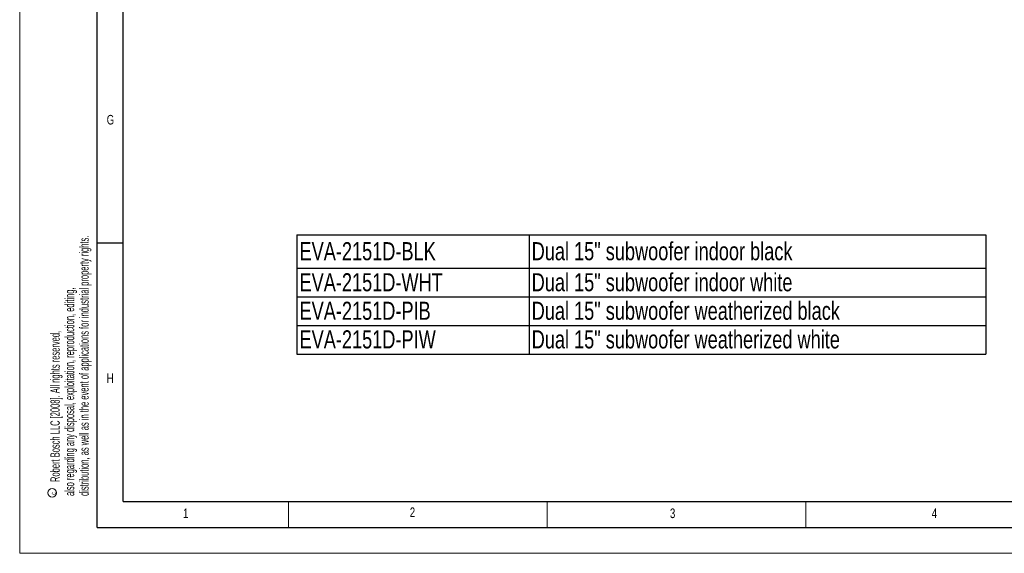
# Model space of a CAD drawing. Header units: millimetres. Extents: x 0 to 594, y 0 to 420.
# Tile 1 of 13: x 0 to 190, y 0 to 103. Entities that reach past the tile are written whole.
import ezdxf

# ---------------------------------------------------------------- set-up
doc = ezdxf.new("R2010")
doc.units = ezdxf.units.MM
doc.layers.add('FORMAT', color=7, linetype='Continuous')
doc.layers.add('OUTLINE', color=7, linetype='Continuous')
doc.styles.add('SLDTEXTSTYLE0', font='TXT', dxfattribs={"width": 0.75})
doc.styles.add('SLDTEXTSTYLE1', font='TXT', dxfattribs={"width": 0.605})

# ---------------------------------------------------------------- blocks, each defined once
blk = doc.blocks.new('SW_NOTE_0')
at = {"color": 0, "linetype": 'Continuous', "lineweight": 0, "char_height": 1.8, "attachment_point": 1, "rotation": 90, "style": 'SLDTEXTSTYLE1'}
for s, insert in [('distribution, as well as in the event of applications for industrial property rights.', (3.28, 0)), ('also regarding any disposal, exploitation, reproduction, editing,', (0.48, 0)), ('Robert Bosch LLC [2008]. All rights reserved,', (-2.32, 2.7))]:
    blk.add_mtext(s, dxfattribs=dict(at, insert=insert))
blk = doc.blocks.new('SW_NOTE_0_1')
at = {"color": 0, "linetype": 'Continuous', "lineweight": 0}
blk.add_circle((-0.99, 0.38), 0.831, dxfattribs=at)
at = {"color": 0, "linetype": 'Continuous', "lineweight": 0, "insert": (-1.29, 0), "char_height": 1, "attachment_point": 1, "rotation": 90, "style": 'SLDTEXTSTYLE1'}
blk.add_mtext('c', dxfattribs=at)
blk = doc.blocks.new('SW_TABLEANNOTATION_0')
at = {"layer": 'OUTLINE', "color": 0}
for p, q in [((0, 0), (0, -6.47)), ((0, 0), (44.88, 0)), ((44.88, 0), (44.88, -6.47)), ((44.88, 0), (133.15, 0)), ((133.15, 0), (133.15, -6.47)), ((0, -6.47), (0, -11.99)), ((0, -6.47), (44.88, -6.47)), ((44.88, -6.47), (44.88, -11.99)), ((44.88, -6.47), (133.15, -6.47)), ((133.15, -6.47), (133.15, -11.99)), ((0, -11.99), (0, -17.52)), ((0, -11.99), (44.88, -11.99)), ((44.88, -11.99), (44.88, -17.52)), ((44.88, -11.99), (133.15, -11.99)), ((133.15, -11.99), (133.15, -17.52)), ((0, -17.52), (0, -23.05)), ((0, -17.52), (44.88, -17.52)), ((44.88, -17.52), (44.88, -23.05)), ((44.88, -17.52), (133.15, -17.52)), ((133.15, -17.52), (133.15, -23.05)), ((0, -23.05), (44.88, -23.05)), ((44.88, -23.05), (133.15, -23.05))]:
    blk.add_line(p, q, dxfattribs=at)
at = {"layer": 'OUTLINE', "color": 0, "char_height": 3.5, "attachment_point": 1, "style": 'SLDTEXTSTYLE0'}
for s, insert in [('EVA-2151D-BLK', (0.5, -1.42)), ('Dual 15" subwoofer indoor black', (45.38, -1.42)), ('EVA-2151D-WHT', (0.5, -7.42)), ('Dual 15" subwoofer indoor white', (45.38, -7.42)), ('EVA-2151D-PIB', (0.5, -12.94)), ('Dual 15" subwoofer weatherized black', (45.38, -12.94)), ('EVA-2151D-PIW', (0.5, -18.47)), ('Dual 15" subwoofer weatherized white', (45.38, -18.47))]:
    blk.add_mtext(s, dxfattribs=dict(at, insert=insert))

msp = doc.modelspace()

# ---------------------------------------------------------------- linework, layer by layer
at = {"color": 7, "linetype": 'Continuous', "lineweight": 18}
for p, q in [((0, 0.0001), (0, 420.0001)), ((52, 10.0001), (52, 5.0001)), ((102, 10.0001), (102, 5.0001)), ((152, 10.0001), (152, 5.0001)), ((0, 0.0001), (594, 0.0001))]:
    msp.add_line(p, q, dxfattribs=at)
at = {"layer": 'FORMAT'}
for p, q in [((15, 5.0001), (15, 415.0001)), ((20, 10.0001), (20, 410.0001)), ((20, 60.0001), (15, 60.0001)), ((20, 10.0001), (584, 10.0001)), ((15, 5.0001), (589, 5.0001))]:
    msp.add_line(p, q, dxfattribs=at)

# ---------------------------------------------------------------- block references
at = {"color": 7, "linetype": 'Continuous', "lineweight": 0}
for name, p in [('SW_NOTE_0', (8.2627, 11.0928)), ('SW_NOTE_0_1', (7.2784, 11.3225))]:
    msp.add_blockref(name, p, dxfattribs=at)
at = {"layer": 'OUTLINE'}
msp.add_blockref('SW_TABLEANNOTATION_0', (53.5996, 61.5942), dxfattribs=at)

# ---------------------------------------------------------------- texts
at = {"layer": 'FORMAT', "char_height": 1.8521, "attachment_point": 1, "style": 'SLDTEXTSTYLE0'}
for s, insert in [('G', (16.8216, 84.7832)), ('H', (16.8216, 34.7832)), ('1', (31.5866, 8.668)), ('2', (75.4158, 8.8744)), ('3', (125.7133, 8.668)), ('4', (176.3264, 8.668))]:
    msp.add_mtext(s, dxfattribs=dict(at, insert=insert))

doc.saveas('drawing.dxf')
